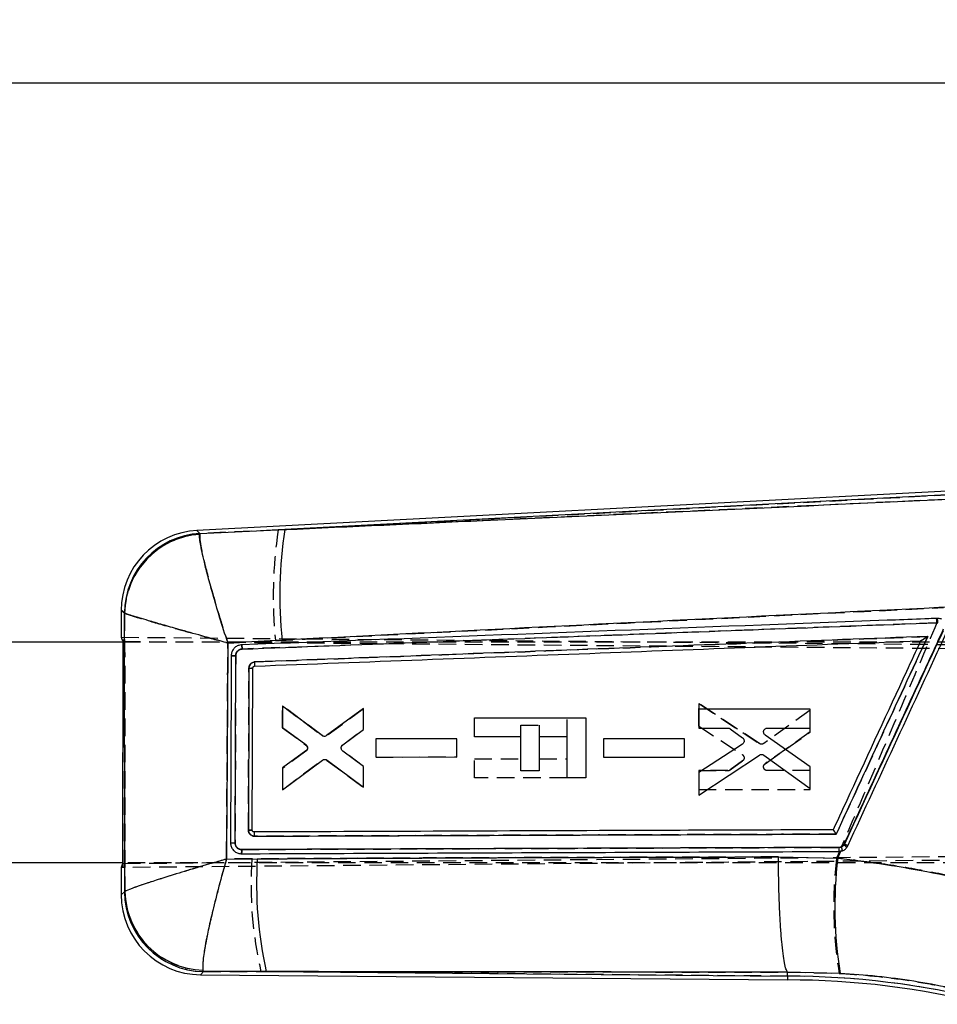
# Model space of a CAD drawing. Extents: x 36 to 353, y 12 to 287.
# Tile 6 of 15: x 185 to 252, y 215 to 287. Entities that reach past the tile are written whole.
import ezdxf

# ---------------------------------------------------------------- set-up
doc = ezdxf.new("R2010")
doc.units = 0
doc.linetypes.add('HIDDEN', pattern=[1.905, 1.27, -0.635])
doc.layers.get('0').update_dxf_attribs({"linetype": 'CONTINUOUS'})
doc.styles.add('SLDTEXTSTYLE0', font='TXT', dxfattribs={"width": 0.75})
doc.dimstyles.new('SLDDIMSTYLE1', dxfattribs={"dimtxt": 3.5, "dimasz": 3.302, "dimexe": 0, "dimexo": 0.0625, "dimgap": 0.875, "dimtad": 1, "dimdec": 0, "dimrnd": 1e-09, "dimzin": 12, "dimtxsty": 'SLDTEXTSTYLE0', "dimsah": 1, "dimcen": 0.09, "dimazin": 3, "dimtfac": 1, "dimtdec": 0, "dimtofl": 0, "dimtmove": 0, "dimatfit": 3, "dimtolj": 1, "dimtzin": 12})

# ---------------------------------------------------------------- blocks, each defined once
blk = doc.blocks.new('_D_1')
at = {"color": 179, "linetype": 'CONTINUOUS'}
for p, q in [((54.971, 264.716), (54.97, 283.084)), ((293.672, 233.672), (293.671, 283.088)), ((54.97, 282.084), (293.671, 282.088))]:
    blk.add_line(p, q, dxfattribs=at)
for points in [[(54.97, 282.084), (58.272, 281.576), (58.272, 282.592)], [(293.671, 282.088), (290.369, 282.596), (290.369, 281.58)]]:
    blk.add_solid(points, dxfattribs=at)
at = {"color": 179, "linetype": 'CONTINUOUS', "insert": (166.037, 286.597, 0.1), "char_height": 3.5, "attachment_point": 1, "rotation": 0.0009, "style": 'SLDTEXTSTYLE0'}
blk.add_mtext('239', dxfattribs=at)

msp = doc.modelspace()

# ---------------------------------------------------------------- linework, layer by layer
at = {"color": 7, "linetype": 'CONTINUOUS'}
for p, q in [((255.982558, 252.69902), (198.328285, 249.681456)), ((255.99436, 252.428128), (204.687337, 249.742771)), ((198.537807, 249.46511), (204.687337, 249.742771)), ((198.537807, 249.46511), (198.523088, 249.399921)), ((192.845179, 243.904261), (192.845045, 241.949674)), ((193.086507, 243.688384), (193.072169, 243.70632)), ((204.490873, 241.731471), (200.563366, 241.528757)), ((250.746804, 241.691403), (250.745709, 241.691362)), ((152.08583, 241.615307), (192.971392, 241.6125)), ((192.970293, 225.572974), (192.971396, 241.651938)), ((201.088036, 227.057681), (201.135131, 240.609737)), ((202.332492, 227.984568), (202.376189, 239.721066)), ((202.507498, 239.85778), (202.507014, 239.85776)), ((207.387919, 234.823391), (204.524386, 236.958979)), ((204.524386, 236.958979), (204.524408, 235.422893)), ((210.393029, 236.777982), (207.715939, 234.821763)), ((210.393066, 235.270603), (210.393029, 236.777982)), ((242.743837, 236.74441), (234.673599, 236.745747)), ((234.673599, 236.745747), (234.673629, 235.372318)), ((242.743882, 235.371085), (242.743837, 236.74441)), ((218.423675, 234.730561), (218.423771, 236.10399)), ((218.423771, 236.10399), (226.494084, 236.103436)), ((226.494084, 236.103436), (226.493786, 231.76037)), ((204.524408, 235.422893), (206.21937, 234.175062)), ((208.890202, 234.147504), (210.393066, 235.270603)), ((234.673629, 235.372318), (236.788603, 235.372002)), ((236.95072, 235.319155), (237.845915, 234.666251)), ((239.644359, 235.371568), (242.743882, 235.371085)), ((217.143054, 234.588802), (211.274433, 234.58973)), ((211.274433, 234.58973), (211.274448, 233.276597)), ((217.143084, 233.275762), (217.143054, 234.588802)), ((221.781338, 234.73033), (218.423675, 234.730561)), ((221.781174, 232.286241), (221.781338, 234.73033)), ((223.124402, 234.730238), (223.124238, 232.28615)), ((225.133824, 234.730101), (223.124402, 234.730238)), ((225.133615, 231.760465), (225.133824, 234.730101)), ((233.643028, 234.58766), (227.774488, 234.588607)), ((227.774488, 234.588607), (227.774511, 233.275485)), ((233.643065, 233.274622), (233.643028, 234.58766)), ((242.743979, 232.570073), (239.484544, 234.86876)), ((237.833465, 234.209272), (234.673689, 232.148376)), ((206.218595, 233.727495), (204.524445, 232.489637)), ((210.393126, 232.579446), (208.888995, 233.703921)), ((211.274448, 233.276597), (217.143084, 233.275762)), ((227.774511, 233.275485), (233.643065, 233.274622)), ((234.673711, 230.517721), (239.066015, 233.417282)), ((239.378485, 233.411376), (242.744024, 231.002832)), ((204.524445, 232.489637), (204.52446, 230.892862)), ((204.52446, 230.892862), (207.418698, 233.050308)), ((207.746702, 233.051384), (210.393156, 231.103018)), ((210.393156, 231.103018), (210.393126, 232.579446)), ((242.744024, 231.002832), (242.743979, 232.570073)), ((223.124238, 232.28615), (221.781174, 232.286241)), ((226.493786, 231.76037), (225.133615, 231.760465)), ((234.673689, 232.148376), (234.673711, 230.517721)), ((202.470603, 227.847601), (202.45039, 227.849067)), ((245.217959, 226.965789), (245.17976, 226.900091)), ((201.505619, 226.272842), (201.545971, 226.27191)), ((240.450333, 226.041941), (244.741003, 225.9501)), ((244.741003, 225.9501), (244.972738, 226.451847)), ((244.826267, 226.436041), (244.972738, 226.451847)), ((192.970293, 225.612501), (164.711409, 225.61444)), ((192.843902, 225.275254), (192.843764, 223.294462)), ((200.46481, 225.888984), (202.696088, 225.903235)), ((193.076259, 223.506191), (193.097322, 223.536631)), ((198.578379, 217.508788), (241.105119, 217.134744)), ((198.760486, 217.845426), (198.792162, 217.739395)), ((203.344459, 217.738017), (198.792162, 217.739395)), ((203.344459, 217.738017), (241.106319, 217.405883)), ((241.106319, 217.405883), (241.107601, 217.693251)), ((241.107601, 217.693251), (241.107347, 217.693779)), ((244.919087, 217.604319), (241.107601, 217.693251)), ((241.106319, 217.405883), (241.105119, 217.134744))]:
    msp.add_line(p, q, dxfattribs=at)
at = {"color": 7, "linetype": 'HIDDEN'}
for p, q in [((204.207967, 249.717681), (255.99436, 252.428128)), ((252.612377, 251.922945), (204.207967, 249.717681)), ((204.207967, 249.717681), (198.540742, 249.462078)), ((198.540742, 249.462078), (198.525953, 249.396162)), ((193.07535, 243.703544), (193.08986, 243.685408)), ((251.888799, 243.307688), (251.951891, 243.310077)), ((251.923646, 242.994195), (201.597969, 241.088774)), ((251.986439, 242.996714), (251.923646, 242.994195)), ((192.845049, 241.951058), (269.488911, 241.276937)), ((192.972644, 225.274985), (192.973788, 241.949926)), ((200.564134, 241.525369), (204.009535, 241.702812)), ((192.971392, 241.6125), (266.970078, 241.607422)), ((192.971396, 241.651938), (270.126099, 240.996866)), ((201.135213, 240.609484), (201.088059, 227.057357)), ((204.524877, 236.973962), (204.524639, 235.377185)), ((204.524639, 235.377185), (204.524877, 236.973962)), ((207.418817, 234.816119), (204.524877, 236.973962)), ((204.524877, 236.973962), (207.418817, 234.816119)), ((210.393543, 236.762999), (207.746821, 234.814998)), ((210.393312, 235.286571), (210.393543, 236.762999)), ((234.67392, 235.51431), (234.674166, 237.144962)), ((234.674166, 237.144962), (234.67392, 235.51431)), ((234.674166, 237.144962), (239.066067, 234.244798)), ((239.066067, 234.244798), (234.674166, 237.144962)), ((225.133824, 234.731365), (225.133913, 236.103529)), ((242.744411, 236.658745), (239.378544, 234.250663)), ((242.74415, 235.091504), (242.744411, 236.658745)), ((204.524639, 235.377185), (206.218618, 234.139096)), ((208.889025, 234.162303), (210.393312, 235.286571)), ((221.781338, 234.73117), (221.781398, 235.578213)), ((221.781398, 235.578213), (223.124462, 235.57812)), ((223.124462, 235.57812), (223.12441, 234.731086)), ((234.67392, 235.51431), (237.833413, 233.452984)), ((211.274544, 234.5893), (211.274343, 233.276166)), ((217.143173, 234.589327), (211.274544, 234.5893)), ((217.142964, 233.276287), (217.143173, 234.589327)), ((227.7746, 234.588147), (227.774399, 233.275025)), ((233.643154, 234.588204), (227.7746, 234.588147)), ((233.642938, 233.275166), (233.643154, 234.588204)), ((239.484402, 232.793264), (242.74415, 235.091504)), ((242.74415, 235.091504), (239.484402, 232.793264)), ((206.322248, 233.985156), (206.298503, 234.037668)), ((206.219333, 233.691527), (204.524199, 232.443931)), ((210.39288, 232.595414), (208.890172, 233.71872)), ((211.274343, 233.276166), (217.142964, 233.276287)), ((218.423473, 231.760925), (218.42357, 233.134354)), ((218.42357, 233.134354), (221.781234, 233.134123)), ((223.124298, 233.134032), (225.133712, 233.133894)), ((227.774399, 233.275025), (233.642938, 233.275166)), ((204.523968, 230.907843), (207.387793, 233.04304)), ((204.524199, 232.443931), (204.523968, 230.907843)), ((207.715819, 233.044621), (210.392642, 231.088035)), ((210.392642, 231.088035), (210.39288, 232.595414)), ((237.845803, 232.995997), (236.950519, 232.343218)), ((236.950519, 232.343218), (237.845803, 232.995997)), ((225.1336, 231.760465), (218.423473, 231.760925)), ((234.673413, 232.290367), (234.673197, 230.916938)), ((236.788387, 232.290391), (234.673413, 232.290367)), ((234.673413, 232.290367), (236.788387, 232.290391)), ((242.743673, 232.290492), (239.644143, 232.290434)), ((242.743435, 230.917167), (242.743673, 232.290492)), ((234.673197, 230.916938), (242.743435, 230.917167)), ((201.571959, 226.573934), (244.851115, 226.730569)), ((244.851115, 226.730569), (244.999098, 226.759066)), ((282.581593, 226.05084), (192.843902, 225.27387)), ((192.970293, 225.572974), (282.708357, 226.322565)), ((244.861449, 226.43704), (244.654189, 225.952208)), ((245.085249, 226.485935), (244.826267, 226.436041)), ((266.968976, 225.607422), (192.970293, 225.612501)), ((202.312666, 225.902466), (200.467298, 225.890806)), ((193.10057, 223.539568), (193.079385, 223.509039)), ((198.795038, 217.742497), (198.763492, 217.848829)), ((198.795038, 217.742497), (202.961954, 217.741382)), ((241.106319, 217.405883), (202.961954, 217.741382)), ((241.106319, 217.405883), (241.107615, 217.696574)), ((241.107362, 217.697102), (241.107615, 217.696574)), ((241.107615, 217.696574), (244.843664, 217.611802))]:
    msp.add_line(p, q, dxfattribs=at)
at = {"color": 8, "linetype": 'CONTINUOUS', "flags": 128}
for points in [[(198.328285, 249.681456), (198.351252, 249.657741), (198.537807, 249.46511)], [(193.072169, 243.70632), (192.870061, 243.882563), (192.845179, 243.904261)], [(192.843764, 223.294462), (192.869263, 223.317684), (193.076259, 223.506191)], [(198.792162, 217.739395), (198.601826, 217.534081), (198.578379, 217.508788)]]:
    msp.add_lwpolyline(points, dxfattribs=at)
at = {"color": 7, "linetype": 'HIDDEN', "flags": 128}
for points in [[(198.540742, 249.462078), (198.352231, 249.656728), (198.328285, 249.681456)], [(192.845179, 243.904261), (192.871122, 243.881638), (193.07535, 243.703544)], [(193.079385, 223.509039), (192.870307, 223.318634), (192.843764, 223.294462)], [(198.578379, 217.508788), (198.602787, 217.535116), (198.795038, 217.742497)]]:
    msp.add_lwpolyline(points, dxfattribs=at)
at = {"color": 7, "linetype": 'CONTINUOUS'}
for centre, radius, start, end in [((198.630679, 243.903864), 5.7855, 92.8011331, 180.20222592), ((235.670606, 244.974897), 31.347976, 171.25163826, 185.93874963), ((198.881877, 243.665455), 5.809852, 93.39515238, 179.59699616), ((198.910792, 243.587683), 5.825155, 93.81624815, 179.00945549), ((250.856807, 243.030039), 1.13035, 358.29268362, 14.34371343), ((202.201021, 250.189524), 10.469924, 269.42125268, 270.95864104), ((243.976865, 226.655803), 0.87737, 345.49419433, 4.87433769), ((243.477607, 224.408654), 3.01738, 50.38615774, 55.65905786), ((239.977722, 215.491258), 12.614474, 64.19740511, 65.45456874), ((232.122044, 224.131498), 29.479246, 176.5543803, 192.5258889), ((274.160803, 222.403074), 29.632854, 173.12526351, 189.31954069), ((198.629265, 223.294064), 5.7855, 179.8340487, 269.66784246), ((198.88701, 223.549533), 5.810912, 180.42736038, 269.06475587), ((198.926829, 223.674183), 5.83113, 181.35168463, 268.36531618), ((241.100745, 157.769975), 59.364769, 75.99606742, 89.99606742), ((241.100745, 157.769975), 59.635908, 75.99606742, 89.99464199)]:
    msp.add_arc(centre, radius, start, end, dxfattribs=at)
at = {"color": 7, "linetype": 'HIDDEN'}
for centre, radius, start, end in [((237.21892, 244.890508), 33.362024, 171.68063453, 185.48289871), ((198.8854, 243.662112), 5.810197, 93.40074847, 179.59142006), ((198.91467, 243.583444), 5.825702, 93.82587313, 178.99712881), ((250.801442, 243.028139), 1.122717, 358.26746804, 14.41792221), ((250.850792, 243.030095), 1.136138, 358.31632151, 14.26656731), ((202.212496, 246.954401), 7.235187, 269.07219116, 271.29640357), ((206.050301, 233.913935), 0.28112, 14.67563502, 53.21986542), ((237.678663, 233.219636), 0.279997, 20.80027762, 56.44868231), ((236.788394, 232.565592), 0.275201, 269.99892542, 306.09456253), ((243.977124, 226.65599), 0.877167, 345.4781033, 4.8772825), ((244.044665, 226.307866), 1.055711, 9.71064701, 25.30203815), ((240.521009, 216.666183), 11.320234, 64.08458025, 65.48918316), ((229.839606, 223.986113), 27.593566, 176.01764576, 193.07999029), ((274.037064, 222.447367), 29.591169, 173.19779833, 189.40502255), ((198.890476, 223.552971), 5.811258, 180.4331473, 269.05898851), ((198.93061, 223.67812), 5.831686, 181.36138904, 268.35785942), ((241.100745, 157.769975), 59.635908, 75.99606742, 89.99464199)]:
    msp.add_arc(centre, radius, start, end, dxfattribs=at)
at = {"color": 7, "linetype": 'CONTINUOUS'}
for centre, major_axis, start_param, end_param in [((264.098002, 241.322968), (71.252944, -0.629761), 3.141928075, 3.201772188), ((264.096943, 225.89218), (71.253029, 0.61998), 3.08141312, 3.141257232)]:
    msp.add_ellipse(centre, major_axis=major_axis, ratio=0.069924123, start_param=start_param, end_param=end_param, dxfattribs=at)
for points, knots in [([(204.687337, 249.742771), (209.475019, 249.961336), (225.699723, 250.702018), (241.922938, 251.440828), (253.358911, 251.961625)], [0, 0, 0, 0, 0.295085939, 1, 1, 1, 1]), ([(200.563366, 241.528757), (200.561464, 241.534649), (200.357186, 242.167234), (199.969564, 243.398896), (199.492979, 245.008826), (199.124954, 246.336993), (198.865929, 247.34835), (198.68409, 248.142381), (198.570421, 248.731957), (198.510721, 249.17113), (198.518966, 249.323659), (198.523088, 249.399921)], [0, 0, 0, 0, 0.001589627, 0.170682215, 0.331494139, 0.459318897, 0.587118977, 0.691695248, 0.796259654, 0.898133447, 1, 1, 1, 1]), ([(253.141093, 244.140808), (241.709124, 243.586035), (225.492245, 242.799059), (209.275688, 241.974703), (204.490873, 241.731471)], [0, 0, 0, 0, 0.704942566, 1, 1, 1, 1]), ([(193.097322, 223.536631), (193.095206, 226.89751), (193.090977, 233.614709), (193.087997, 240.332012), (193.086507, 243.688384)], [0, 0, 0, 0, 0.5003391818, 1, 1, 1, 1]), ([(200.563366, 241.528757), (200.557411, 241.530393), (199.917943, 241.706057), (198.683088, 242.047406), (197.097249, 242.492137), (195.813041, 242.857731), (194.855355, 243.135056), (194.12398, 243.351706), (193.601247, 243.511489), (193.235636, 243.62925), (193.136216, 243.668674), (193.086507, 243.688384)], [0, 0, 0, 0, 0.001589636, 0.170683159, 0.331495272, 0.459319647, 0.587119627, 0.691695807, 0.796260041, 0.898133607, 1, 1, 1, 1]), ([(251.951921, 243.31007), (251.749682, 243.302415), (250.738492, 243.264138), (246.491482, 243.103345), (229.898425, 242.474581), (214.112876, 241.8731), (201.563458, 241.394926)], [0, 0, 0, 0, 0.012041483, 0.060207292, 0.252870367, 1, 1, 1, 1]), ([(252.269271, 243.248266), (252.19318, 243.27485), (252.089591, 243.311041), (251.9808, 243.310274), (251.951921, 243.31007)], [0, 0, 0, 0, 0.73454774, 1, 1, 1, 1]), ([(201.598043, 241.088754), (209.996616, 241.407347), (226.793698, 242.04453), (243.589024, 242.679085), (251.986655, 242.996361)], [0, 0, 0, 0, 0.500001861, 1, 1, 1, 1]), ([(245.17976, 226.900091), (247.110108, 231.080363), (249.518833, 236.296584), (251.927535, 241.512834), (252.405907, 242.548788)], [0, 0, 0, 0, 0.801398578, 1, 1, 1, 1]), ([(252.37039, 242.42005), (251.178272, 239.844354), (248.794038, 234.692966), (246.409985, 229.541514), (245.217959, 226.965789)], [0, 0, 0, 0, 0.500000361, 1, 1, 1, 1]), ([(202.507014, 239.857762), (210.595506, 240.166127), (226.675643, 240.779166), (242.754633, 241.38852), (250.745709, 241.691362)], [0, 0, 0, 0, 0.503011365, 1, 1, 1, 1]), ([(251.253697, 242.004782), (243.041077, 241.694483), (226.796831, 241.080722), (210.551261, 240.464553), (202.51898, 240.159901)], [0, 0, 0, 0, 0.505571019, 1, 1, 1, 1]), ([(250.745709, 241.691362), (250.743208, 241.685961), (250.399555, 240.943712), (248.691505, 237.253978), (246.582221, 232.697774), (244.814168, 228.878389), (244.41054, 228.006462)], [0, 0, 0, 0, 0.001184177, 0.162718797, 0.808857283, 1, 1, 1, 1]), ([(244.629833, 227.692804), (245.7123, 230.031755), (247.920175, 234.802443), (250.128208, 239.573075), (251.253697, 242.004782)], [0, 0, 0, 0, 0.490275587, 1, 1, 1, 1]), ([(245.468448, 226.848057), (246.660784, 229.423684), (249.045458, 234.574939), (251.430244, 239.726159), (252.622637, 242.301768)], [0, 0, 0, 0, 0.500000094, 1, 1, 1, 1]), ([(251.253697, 242.004782), (251.252664, 242.004094), (251.187487, 241.960693), (251.061846, 241.878066), (250.906876, 241.779968), (250.809238, 241.721727), (250.76147, 241.69578), (250.751295, 241.692744), (250.746804, 241.691403)], [0, 0, 0, 0, 0.005319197, 0.335580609, 0.640505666, 0.809007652, 0.915693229, 1, 1, 1, 1]), ([(200.563366, 241.528757), (200.548462, 238.909131), (200.5188, 233.695834), (200.482747, 228.482616), (200.46481, 225.888984)], [0, 0, 0, 0, 0.502489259, 1, 1, 1, 1]), ([(201.563182, 241.394924), (201.474929, 241.382672), (201.298532, 241.358182), (201.068268, 241.212528), (200.898647, 241.0053), (200.818749, 240.792298), (200.810915, 240.658815), (200.808252, 240.613439)], [0, 0, 0, 0, 0.222082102, 0.443884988, 0.665138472, 0.886165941, 1, 1, 1, 1]), ([(201.135124, 240.609737), (201.137746, 240.645727), (201.144309, 240.735791), (201.203534, 240.871425), (201.313835, 240.993044), (201.452113, 241.070621), (201.552055, 241.083046), (201.598043, 241.088763)], [0, 0, 0, 0, 0.14709965, 0.368111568, 0.589473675, 0.811098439, 1, 1, 1, 1]), ([(201.598319, 241.088774), (201.596389, 241.128903), (201.592528, 241.209162), (201.583128, 241.310558), (201.572712, 241.380654), (201.566326, 241.390216), (201.563182, 241.394924)], [0, 0, 0, 0, 0.251898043, 0.503797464, 0.755696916, 1, 1, 1, 1]), ([(200.808259, 240.612949), (200.807567, 240.409953), (200.804107, 239.394974), (200.788422, 234.877149), (200.771679, 230.562355), (200.758087, 227.059536)], [0, 0, 0, 0, 0.044932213, 0.224660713, 1, 1, 1, 1]), ([(201.135131, 240.610231), (201.114194, 240.610301), (201.072321, 240.61044), (201.010916, 240.610736), (200.953841, 240.611085), (200.903433, 240.611472), (200.861788, 240.611888), (200.830896, 240.612308), (200.81371, 240.612665), (200.809761, 240.612871), (200.808259, 240.612949)], [0, 0, 0, 0, 0.131343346, 0.262680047, 0.394017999, 0.525365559, 0.656709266, 0.788052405, 0.919393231, 1, 1, 1, 1]), ([(202.095265, 239.720134), (202.094555, 239.51714), (202.091003, 238.502168), (202.07733, 234.588187), (202.064469, 230.87723), (202.054421, 227.978243)], [0, 0, 0, 0, 0.051863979, 0.259319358, 1, 1, 1, 1]), ([(202.51898, 240.159901), (202.493202, 240.1575), (202.418183, 240.15051), (202.3002, 240.101174), (202.187725, 240.001862), (202.110707, 239.86971), (202.100424, 239.770104), (202.095265, 239.720134)], [0, 0, 0, 0, 0.115662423, 0.336600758, 0.557294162, 0.777906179, 1, 1, 1, 1]), ([(202.376189, 239.721066), (202.377816, 239.736572), (202.38107, 239.767586), (202.405077, 239.808768), (202.440172, 239.839715), (202.476536, 239.854825), (202.499423, 239.85703), (202.507014, 239.857762)], [0, 0, 0, 0, 0.222746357, 0.445526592, 0.66801672, 0.889893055, 1, 1, 1, 1]), ([(202.507498, 239.85778), (202.510338, 239.862419), (202.516016, 239.871698), (202.520947, 239.941506), (202.522478, 240.041168), (202.520146, 240.120324), (202.51898, 240.159901)], [0, 0, 0, 0, 0.250001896, 0.499999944, 0.749999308, 1, 1, 1, 1]), ([(236.788603, 235.372002), (236.819908, 235.369257), (236.878187, 235.364148), (236.92777, 235.333391), (236.95072, 235.319155)], [0, 0, 0, 0, 0.537137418, 1, 1, 1, 1]), ([(239.378455, 235.171315), (239.389946, 235.200273), (239.412926, 235.258186), (239.481264, 235.323972), (239.561263, 235.364521), (239.618278, 235.369356), (239.644359, 235.371568)], [0, 0, 0, 0, 0.259866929, 0.519707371, 0.780302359, 1, 1, 1, 1]), ([(207.715939, 234.821765), (207.688934, 234.805894), (207.634928, 234.774154), (207.540053, 234.764368), (207.454283, 234.781443), (207.407881, 234.810774), (207.387919, 234.823391)], [0, 0, 0, 0, 0.265852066, 0.531669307, 0.798533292, 1, 1, 1, 1]), ([(237.845915, 234.666251), (237.869387, 234.644924), (237.916336, 234.602265), (237.954362, 234.51351), (237.963725, 234.423336), (237.947707, 234.368099), (237.940478, 234.34317)], [0, 0, 0, 0, 0.262217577, 0.524490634, 0.785391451, 1, 1, 1, 1]), ([(239.484544, 234.86876), (239.460801, 234.889324), (239.413312, 234.930457), (239.373529, 235.01748), (239.362976, 235.101118), (239.374072, 235.151438), (239.378455, 235.171315)], [0, 0, 0, 0, 0.274358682, 0.548771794, 0.8217624, 1, 1, 1, 1]), ([(206.32224, 233.88142), (206.311481, 233.851337), (206.289972, 233.791195), (206.242381, 233.748722), (206.218595, 233.727495)], [0, 0, 0, 0, 0.500204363, 1, 1, 1, 1]), ([(206.21937, 234.175062), (206.242714, 234.153688), (206.289405, 234.110934), (206.327178, 234.022153), (206.334936, 233.942651), (206.325407, 233.896693), (206.32224, 233.88142)], [0, 0, 0, 0, 0.286448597, 0.572960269, 0.858078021, 1, 1, 1, 1]), ([(208.889003, 233.703927), (208.865828, 233.725948), (208.819476, 233.769994), (208.782833, 233.860421), (208.777694, 233.93051), (208.783156, 233.967359), (208.783987, 233.972965)], [0, 0, 0, 0, 0.315070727, 0.63019642, 0.943742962, 1, 1, 1, 1]), ([(208.783987, 233.972965), (208.792535, 234.003476), (208.809632, 234.064494), (208.855482, 234.119682), (208.885073, 234.143395), (208.890202, 234.147504)], [0, 0, 0, 0, 0.452579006, 0.905122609, 1, 1, 1, 1]), ([(237.940478, 234.34317), (237.92666, 234.314566), (237.901081, 234.261614), (237.854763, 234.225756), (237.833465, 234.209268)], [0, 0, 0, 0, 0.540191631, 1, 1, 1, 1]), ([(239.066015, 233.417282), (239.093689, 233.431823), (239.149032, 233.460901), (239.244127, 233.466231), (239.322658, 233.446559), (239.363739, 233.420667), (239.378485, 233.411374)], [0, 0, 0, 0, 0.28034387, 0.560629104, 0.842295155, 1, 1, 1, 1]), ([(207.418698, 233.050308), (207.445475, 233.066408), (207.499025, 233.098606), (207.593553, 233.109323), (207.679613, 233.093092), (207.726408, 233.063999), (207.746702, 233.051382)], [0, 0, 0, 0, 0.265086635, 0.530125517, 0.796229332, 1, 1, 1, 1]), ([(202.332507, 227.984568), (202.328429, 227.984158), (202.320274, 227.983336), (202.257117, 227.981631), (202.166009, 227.979827), (202.091617, 227.978771), (202.054421, 227.978243)], [0, 0, 0, 0, 0.250001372, 0.500003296, 0.749998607, 1, 1, 1, 1]), ([(202.054473, 227.978243), (202.059979, 227.928517), (202.070991, 227.82906), (202.148747, 227.697306), (202.262027, 227.598411), (202.385609, 227.547302), (202.466412, 227.542328), (202.497634, 227.540406)], [0, 0, 0, 0, 0.215726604, 0.431473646, 0.647457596, 0.863780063, 1, 1, 1, 1]), ([(202.45039, 227.849067), (202.441812, 227.850829), (202.418123, 227.855696), (202.382845, 227.875799), (202.351624, 227.910867), (202.335162, 227.949369), (202.333249, 227.974727), (202.332507, 227.984568)], [0, 0, 0, 0, 0.134838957, 0.372354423, 0.610181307, 0.848702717, 1, 1, 1, 1]), ([(244.41054, 228.006462), (244.356992, 228.006267), (243.494359, 228.003126), (239.395393, 227.988174), (225.468016, 227.936847), (212.351359, 227.885945), (202.470603, 227.847601)], [0, 0, 0, 0, 0.003829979, 0.061699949, 0.293180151, 1, 1, 1, 1]), ([(202.497634, 227.540406), (202.497136, 227.580574), (202.49614, 227.660909), (202.489708, 227.762567), (202.480816, 227.832943), (202.47397, 227.842768), (202.470603, 227.847601)], [0, 0, 0, 0, 0.2520123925, 0.5040237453, 0.7560367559, 1, 1, 1, 1]), ([(202.497634, 227.540406), (209.478027, 227.56606), (223.520999, 227.617671), (237.566155, 227.667662), (244.629833, 227.692804)], [0, 0, 0, 0, 0.49707379, 1, 1, 1, 1]), ([(244.629833, 227.692804), (244.629172, 227.693839), (244.624722, 227.700814), (244.597817, 227.74285), (244.551091, 227.814403), (244.494373, 227.89809), (244.451291, 227.958684), (244.421763, 227.997092), (244.414113, 228.003479), (244.41054, 228.006462)], [0, 0, 0, 0, 0.007094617, 0.047797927, 0.287831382, 0.495432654, 0.676737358, 0.848986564, 1, 1, 1, 1]), ([(200.758087, 227.059494), (200.759567, 227.05944), (200.763699, 227.05929), (200.780716, 227.059014), (200.812024, 227.058687), (200.854181, 227.058371), (200.905173, 227.05809), (200.962843, 227.05787), (201.02481, 227.057716), (201.066961, 227.057693), (201.088036, 227.057681)], [0, 0, 0, 0, 0.073800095, 0.206112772, 0.338428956, 0.470738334, 0.603054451, 0.735366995, 0.86768061, 1, 1, 1, 1]), ([(200.758095, 227.059536), (200.766787, 226.97098), (200.784169, 226.793885), (200.919541, 226.558), (201.11877, 226.379768), (201.327667, 226.290872), (201.46048, 226.277416), (201.505619, 226.272842)], [0, 0, 0, 0, 0.221368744, 0.442696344, 0.664111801, 0.885843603, 1, 1, 1, 1]), ([(201.572205, 226.573891), (201.527939, 226.577361), (201.429512, 226.585077), (201.289076, 226.653992), (201.172396, 226.769141), (201.100435, 226.910582), (201.091957, 227.011218), (201.088044, 227.057681)], [0, 0, 0, 0, 0.175178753, 0.389518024, 0.603363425, 0.816877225, 1, 1, 1, 1]), ([(244.851063, 226.730354), (237.637115, 226.704686), (223.209429, 226.653352), (208.784543, 226.600377), (201.572205, 226.57389)], [0, 0, 0, 0, 0.500007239, 1, 1, 1, 1]), ([(245.17976, 226.900091), (245.15611, 226.87216), (245.102896, 226.809315), (244.987663, 226.744556), (244.896595, 226.735088), (244.851063, 226.730354)], [0, 0, 0, 0, 0.2857139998, 0.6428658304, 1, 1, 1, 1]), ([(244.972738, 226.451847), (245.048861, 226.476325), (245.201115, 226.525283), (245.371369, 226.674454), (245.439384, 226.796083), (245.468448, 226.848057)], [0, 0, 0, 0, 0.36412143, 0.728277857, 1, 1, 1, 1]), ([(201.546135, 226.271911), (201.549623, 226.276451), (201.5566, 226.28553), (201.565296, 226.355245), (201.571322, 226.454963), (201.572015, 226.534248), (201.572361, 226.573891)], [0, 0, 0, 0, 0.249999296, 0.49999916, 0.749999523, 1, 1, 1, 1]), ([(201.546299, 226.271911), (208.758875, 226.300095), (223.18405, 226.356463), (237.612187, 226.409515), (244.826267, 226.436041)], [0, 0, 0, 0, 0.4999991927, 1, 1, 1, 1]), ([(202.696088, 225.903235), (208.470659, 225.933687), (221.054073, 226.000046), (233.640085, 226.027232), (240.450333, 226.041941)], [0, 0, 0, 0, 0.458903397, 1, 1, 1, 1]), ([(241.107347, 217.693779), (241.068463, 217.756419), (240.990695, 217.881699), (240.878593, 218.352085), (240.774086, 219.020916), (240.679931, 219.882245), (240.599223, 220.913305), (240.533726, 222.080067), (240.485935, 223.354027), (240.45829, 224.621394), (240.450684, 225.526883), (240.450379, 225.974585), (240.450333, 226.041941)], [0, 0, 0, 0, 0.111332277, 0.222664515, 0.333996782, 0.445329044, 0.556661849, 0.667994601, 0.77932841, 0.890662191, 0.983550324, 1, 1, 1, 1]), ([(200.46481, 225.888984), (200.458882, 225.887272), (199.798853, 225.696661), (198.528159, 225.324275), (196.91135, 224.836268), (195.617371, 224.433087), (194.482126, 224.066071), (193.4793, 223.720959), (193.228314, 223.599843), (193.097322, 223.536631)], [0, 0, 0, 0, 0.001604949, 0.178687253, 0.346568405, 0.479537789, 0.612476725, 0.797748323, 1, 1, 1, 1]), ([(200.46481, 225.888984), (200.463096, 225.883035), (200.272284, 225.22077), (199.915244, 223.930225), (199.487798, 222.246695), (199.169552, 220.862796), (198.915475, 219.610165), (198.730571, 218.443175), (198.750227, 218.050416), (198.760486, 217.845426)], [0, 0, 0, 0, 0.001604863, 0.178681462, 0.346562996, 0.479530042, 0.6124664, 0.797738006, 1, 1, 1, 1]), ([(244.741003, 225.9501), (245.893118, 225.809048), (248.197298, 225.52695), (251.665314, 224.909412), (255.129506, 224.159006), (257.402084, 223.535168), (258.53836, 223.223253)], [0, 0, 0, 0, 0.2468891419, 0.4937673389, 0.7468862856, 1, 1, 1, 1]), ([(241.107347, 217.693779), (234.289165, 217.702414), (221.700355, 217.718357), (209.113974, 217.731838), (203.344459, 217.738017)], [0, 0, 0, 0, 0.541606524, 1, 1, 1, 1]), ([(255.303058, 215.974906), (254.474417, 216.180149), (252.817111, 216.590641), (250.233445, 217.05898), (247.594414, 217.417554), (245.810892, 217.542062), (244.919087, 217.604319)], [0, 0, 0, 0, 0.245832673, 0.491672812, 0.745823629, 1, 1, 1, 1])]:
    msp.add_open_spline(points, degree=3, knots=knots, dxfattribs=at)
at = {"color": 7, "linetype": 'HIDDEN'}
for points, knots in [([(198.525953, 249.396162), (198.527676, 249.213713), (198.530288, 248.937094), (198.687288, 248.136182), (198.867322, 247.346424), (199.126519, 246.333604), (199.494089, 245.005772), (199.970506, 243.395599), (200.357925, 242.163864), (200.562231, 241.53126), (200.564134, 241.525369)], [0, 0, 0, 0, 0.2028210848, 0.3075036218, 0.4121982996, 0.5401436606, 0.6681139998, 0.8291156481, 0.9984087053, 1, 1, 1, 1]), ([(204.009535, 241.702812), (204.829554, 241.744704), (220.956831, 242.568597), (237.084385, 243.35136), (252.391907, 244.094322)], [0, 0, 0, 0, 0.050846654, 1, 1, 1, 1]), ([(193.08986, 243.685408), (193.091338, 240.330128), (193.094295, 233.614799), (193.098478, 226.899568), (193.10057, 223.539568)], [0, 0, 0, 0, 0.499644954, 1, 1, 1, 1]), ([(193.08986, 243.685408), (193.219749, 243.637608), (193.416678, 243.565137), (194.129166, 243.347836), (194.85576, 243.132317), (195.814594, 242.854519), (197.098105, 242.488945), (198.683923, 242.044099), (199.9187, 241.702671), (200.558178, 241.527005), (200.564134, 241.525369)], [0, 0, 0, 0, 0.2028209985, 0.3075033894, 0.4121976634, 0.5401428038, 0.6681128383, 0.8291149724, 0.9984085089, 1, 1, 1, 1]), ([(251.923646, 242.994195), (251.065784, 240.97961), (248.760765, 235.566547), (246.449916, 230.155978), (244.999098, 226.759066)], [0, 0, 0, 0, 0.372171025, 1, 1, 1, 1]), ([(245.217378, 226.966272), (246.408954, 229.54219), (248.792107, 234.694029), (251.175413, 239.845825), (252.367067, 242.421724)], [0, 0, 0, 0, 0.499999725, 1, 1, 1, 1]), ([(202.519054, 240.159931), (210.551327, 240.464613), (226.796947, 241.080845), (243.041159, 241.694666), (251.253794, 242.004997)], [0, 0, 0, 0, 0.4944269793, 1, 1, 1, 1]), ([(251.253794, 242.004997), (250.128263, 239.573214), (247.920214, 234.802582), (245.712325, 230.031894), (244.629885, 227.693016)], [0, 0, 0, 0, 0.509739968, 1, 1, 1, 1]), ([(250.746782, 241.691403), (250.75125, 241.692741), (250.761369, 241.69577), (250.809007, 241.721664), (250.906378, 241.779764), (251.061397, 241.877961), (251.18731, 241.960617), (251.252763, 242.004309), (251.253794, 242.004997)], [0, 0, 0, 0, 0.084203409, 0.190693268, 0.358764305, 0.662832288, 0.9946911, 1, 1, 1, 1]), ([(200.467298, 225.890806), (200.484905, 228.483683), (200.520292, 233.695167), (200.549472, 238.906725), (200.564134, 241.525369)], [0, 0, 0, 0, 0.497531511, 1, 1, 1, 1]), ([(201.597969, 241.088782), (201.561795, 241.084903), (201.471852, 241.075258), (201.338478, 241.011194), (201.221195, 240.896943), (201.148456, 240.756205), (201.139385, 240.655818), (201.135198, 240.609484)], [0, 0, 0, 0, 0.148694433, 0.369716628, 0.590400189, 0.810948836, 1, 1, 1, 1]), ([(201.5631, 241.394921), (201.566257, 241.390214), (201.572669, 241.380656), (201.583116, 241.310565), (201.592531, 241.209177), (201.59639, 241.128923), (201.598319, 241.088797)], [0, 0, 0, 0, 0.2443284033, 0.4962196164, 0.7481115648, 1, 1, 1, 1]), ([(200.808267, 240.613377), (200.809767, 240.613268), (200.813717, 240.61298), (200.830905, 240.612491), (200.861801, 240.611915), (200.903463, 240.611348), (200.953879, 240.610805), (201.010969, 240.610303), (201.072389, 240.609849), (201.114271, 240.609606), (201.135213, 240.609484)], [0, 0, 0, 0, 0.080448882, 0.211811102, 0.343173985, 0.474541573, 0.605900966, 0.737262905, 0.868625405, 1, 1, 1, 1]), ([(202.054466, 227.983169), (202.055169, 228.186161), (202.058682, 229.201122), (202.072251, 233.113437), (202.085218, 236.822788), (202.095347, 239.720162)], [0, 0, 0, 0, 0.051885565, 0.25942784, 1, 1, 1, 1]), ([(202.09534, 239.720162), (202.100854, 239.771926), (202.111469, 239.871576), (202.189142, 240.00305), (202.300274, 240.101206), (202.418258, 240.150537), (202.493276, 240.157529), (202.519054, 240.159931)], [0, 0, 0, 0, 0.22995851, 0.442693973, 0.663390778, 0.884334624, 1, 1, 1, 1]), ([(202.507498, 239.85778), (202.510347, 239.86242), (202.516045, 239.871701), (202.52101, 239.941516), (202.522555, 240.04119), (202.520221, 240.12035), (202.519054, 240.159931)], [0, 0, 0, 0, 0.249999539, 0.499998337, 0.749997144, 1, 1, 1, 1]), ([(206.322248, 233.985156), (206.32716, 233.954159), (206.336985, 233.892167), (206.311568, 233.799907), (206.268343, 233.732468), (206.231888, 233.702015), (206.219333, 233.691527)], [0, 0, 0, 0, 0.283503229, 0.566998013, 0.850866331, 1, 1, 1, 1]), ([(208.783979, 233.893274), (208.781826, 233.924913), (208.777521, 233.988188), (208.81131, 234.078919), (208.854764, 234.134399), (208.884082, 234.158267), (208.889032, 234.162297)], [0, 0, 0, 0, 0.311948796, 0.623869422, 0.936489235, 1, 1, 1, 1]), ([(239.378544, 234.250663), (239.351282, 234.235047), (239.296759, 234.203815), (239.201491, 234.195027), (239.122469, 234.211985), (239.080774, 234.236242), (239.066067, 234.244798)], [0, 0, 0, 0, 0.281923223, 0.563816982, 0.846149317, 1, 1, 1, 1]), ([(237.917918, 233.357288), (237.910259, 233.372227), (237.89039, 233.410987), (237.855101, 233.436998), (237.833413, 233.452984)], [0, 0, 0, 0, 0.38542108, 1, 1, 1, 1]), ([(237.940411, 233.319065), (237.948661, 233.288819), (237.965161, 233.228328), (237.949901, 233.134043), (237.909685, 233.052426), (237.866033, 233.013867), (237.845803, 232.995997)], [0, 0, 0, 0, 0.258705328, 0.517409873, 0.776350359, 1, 1, 1, 1]), ([(239.378269, 232.490722), (239.372562, 232.521238), (239.361149, 232.582266), (239.38377, 232.674147), (239.427297, 232.746718), (239.467816, 232.779745), (239.484402, 232.793264)], [0, 0, 0, 0, 0.270583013, 0.541148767, 0.812173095, 1, 1, 1, 1]), ([(239.644143, 232.290434), (239.612733, 232.293611), (239.549909, 232.299965), (239.467016, 232.348545), (239.406866, 232.414567), (239.387043, 232.467357), (239.378269, 232.490724)], [0, 0, 0, 0, 0.26403301, 0.528102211, 0.791121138, 1, 1, 1, 1]), ([(202.054466, 227.983169), (202.091657, 227.983089), (202.166038, 227.98293), (202.257124, 227.983164), (202.320265, 227.983707), (202.328416, 227.984281), (202.332492, 227.984568)], [0, 0, 0, 0, 0.250006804, 0.499997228, 0.750000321, 1, 1, 1, 1]), ([(202.497656, 227.540452), (202.466432, 227.542374), (202.385628, 227.547347), (202.262047, 227.598464), (202.148778, 227.697347), (202.070147, 227.830539), (202.059748, 227.931756), (202.054466, 227.983169)], [0, 0, 0, 0, 0.1352892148, 0.3501062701, 0.5645935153, 0.7788391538, 1, 1, 1, 1]), ([(244.629885, 227.693016), (237.566216, 227.667851), (223.521082, 227.617814), (209.478067, 227.566139), (202.497656, 227.540452)], [0, 0, 0, 0, 0.502926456, 1, 1, 1, 1]), ([(244.629885, 227.693016), (244.629224, 227.694051), (244.624839, 227.700925), (244.597985, 227.742867), (244.551302, 227.814344), (244.494552, 227.898063), (244.451414, 227.958671), (244.421808, 227.997121), (244.414131, 228.003491), (244.41054, 228.00647)], [0, 0, 0, 0, 0.007094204, 0.047101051, 0.287226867, 0.494901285, 0.676266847, 0.848549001, 1, 1, 1, 1]), ([(201.088066, 227.057357), (201.090674, 227.019817), (201.097054, 226.927984), (201.157547, 226.790773), (201.268634, 226.669116), (201.413014, 226.588678), (201.519762, 226.578777), (201.571959, 226.573935)], [0, 0, 0, 0, 0.148306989, 0.362797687, 0.577756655, 0.793532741, 1, 1, 1, 1]), ([(244.999098, 226.759066), (245.009955, 226.763766), (245.062207, 226.786387), (245.148053, 226.848176), (245.194258, 226.926887), (245.217378, 226.966272)], [0, 0, 0, 0, 0.11585398, 0.557606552, 1, 1, 1, 1]), ([(201.572249, 226.573936), (201.571903, 226.534289), (201.57121, 226.454994), (201.565186, 226.355259), (201.55648, 226.285532), (201.549499, 226.276451), (201.546008, 226.27191)], [0, 0, 0, 0, 0.250000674, 0.499999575, 0.750001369, 1, 1, 1, 1]), ([(240.449208, 226.039874), (233.743689, 226.025945), (221.03024, 225.999538), (208.319375, 225.933617), (202.312666, 225.902466)], [0, 0, 0, 0, 0.527435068, 1, 1, 1, 1]), ([(245.055782, 226.484999), (245.009415, 226.466982), (244.946275, 226.442447), (244.879253, 226.438175), (244.861449, 226.43704)], [0, 0, 0, 0, 0.734357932, 1, 1, 1, 1]), ([(200.467298, 225.890806), (200.461373, 225.889094), (199.802677, 225.698754), (198.534338, 225.327213), (196.919084, 224.839719), (195.624791, 224.436598), (194.488204, 224.069339), (193.483918, 223.724018), (193.232035, 223.602823), (193.10057, 223.539568)], [0, 0, 0, 0, 0.001605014, 0.178408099, 0.3460595, 0.479153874, 0.612217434, 0.797605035, 1, 1, 1, 1]), ([(200.467298, 225.890806), (200.465587, 225.884858), (200.275415, 225.223814), (199.918763, 223.935801), (199.491873, 222.253976), (199.173504, 220.86996), (198.919114, 219.616094), (198.733869, 218.447794), (198.753333, 218.054241), (198.763492, 217.848829)], [0, 0, 0, 0, 0.001605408, 0.178402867, 0.346054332, 0.479146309, 0.612207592, 0.797595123, 1, 1, 1, 1]), ([(258.287581, 223.347928), (257.191622, 223.640156), (254.999686, 224.224617), (251.60672, 224.941472), (248.153088, 225.540709), (245.820505, 225.81504), (244.654189, 225.952208)], [0, 0, 0, 0, 0.2468870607, 0.4937780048, 0.7468835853, 1, 1, 1, 1]), ([(202.961954, 217.741382), (208.963517, 217.735003), (221.677421, 217.721491), (234.393744, 217.705529), (241.107362, 217.697102)], [0, 0, 0, 0, 0.4720472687, 1, 1, 1, 1]), ([(244.843664, 217.611802), (245.693896, 217.554094), (247.394292, 217.438683), (249.966912, 217.101843), (252.543311, 216.649352), (254.23233, 216.238691), (255.076828, 216.033362)], [0, 0, 0, 0, 0.246010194, 0.492000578, 0.746003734, 1, 1, 1, 1])]:
    msp.add_open_spline(points, degree=3, knots=knots, dxfattribs=at)

# ---------------------------------------------------------------- dimensions: what is measured, and where the dimension line sits
at = {"color": 179, "linetype": 'CONTINUOUS'}
dim = msp.add_linear_dim(base=(293.670998, 282.08763), p1=(54.970744, 263.716085), p2=(293.671776, 232.672128), angle=0.0009017, dimstyle='SLDDIMSTYLE1', dxfattribs=at)
dim.commit()
dim.dimension.update_dxf_attribs({"geometry": '_D_1', "text_midpoint": (171.33805, 282.085705), "dimtype": 160})

doc.saveas('drawing.dxf')
